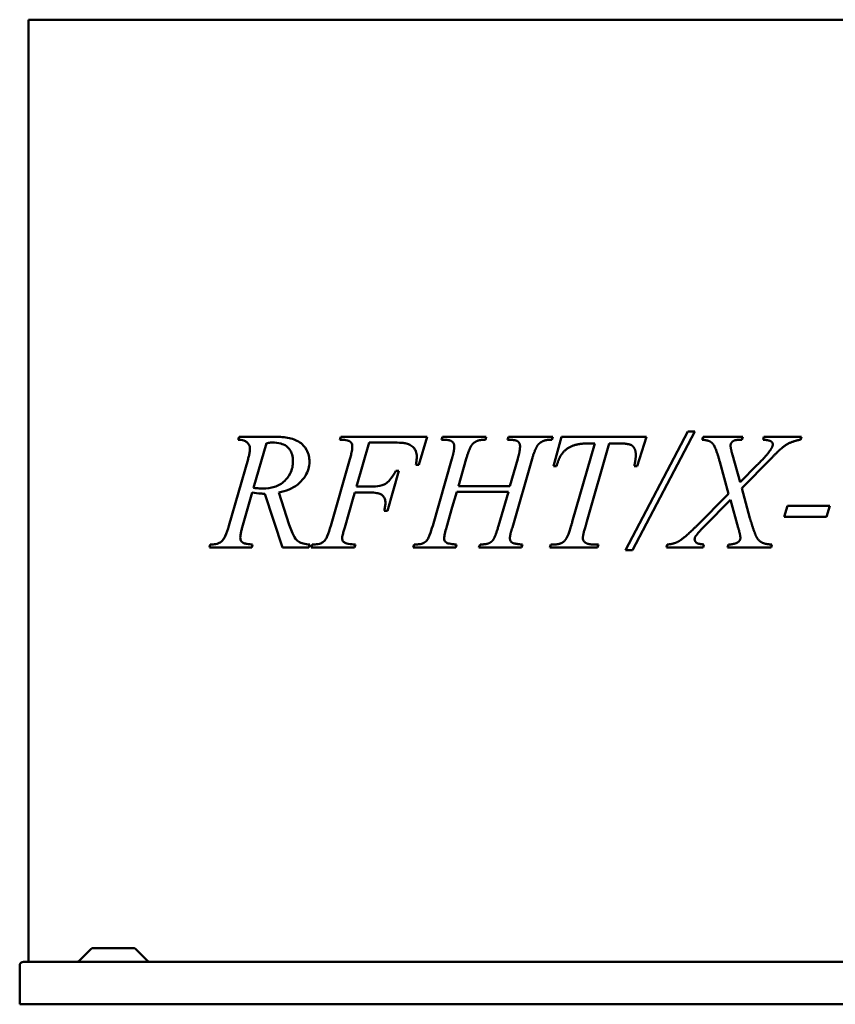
# Model space of a CAD drawing. Header units: millimetres. Extents: x 231 to 1029, y 156 to 735.
# Tile 1 of 2: x 231 to 710, y 156 to 735. Entities that reach past the tile are written whole.
import ezdxf

# ---------------------------------------------------------------- set-up
doc = ezdxf.new("R2010")
doc.units = ezdxf.units.MM
doc.header["$LTSCALE"] = 3
doc.layers.add('Widoczne (ISO)', color=7, linetype='Continuous', lineweight=50)

msp = doc.modelspace()

# ---------------------------------------------------------------- linework, layer by layer
at = {"layer": 'Widoczne (ISO)'}
for p, q in [((236.59, 734.5), (260.6, 734.5)), ((236.59, 734.5), (236.59, 181.5)), ((427.53, 734.5), (260.6, 734.5)), ((427.53, 734.5), (485.51, 734.5)), ((717.39, 734.5), (485.51, 734.5)), ((587.2, 423.16), (623.89, 492.84)), ((627.93, 492.84), (591.39, 423.16)), ((623.89, 492.84), (627.93, 492.84)), ((359.75, 487.9), (360.33, 489.65)), ((360.33, 489.65), (381.52, 489.65)), ((376.37, 485.88), (368.83, 459.7)), ((419.44, 487.9), (420.02, 489.65)), ((420.02, 489.65), (427.53, 489.65)), ((470.68, 489.65), (427.53, 489.65)), ((429.26, 460.39), (436.7, 486.25)), ((436.7, 486.25), (449.81, 486.25)), ((465.9, 473.24), (470.68, 489.65)), ((479.82, 489.65), (479.23, 487.9)), ((485.51, 489.65), (479.82, 489.65)), ((485.51, 489.65), (505.41, 489.65)), ((505.41, 489.65), (504.94, 487.9)), ((517.95, 487.9), (518.42, 489.65)), ((518.42, 489.65), (544.55, 489.65)), ((544.55, 489.65), (543.97, 487.9)), ((544.98, 472.39), (549.54, 489.65)), ((549.54, 489.65), (599.46, 489.65)), ((555.97, 439.63), (569.25, 485.77)), ((577.53, 485.77), (564.57, 439.84)), ((569.25, 485.77), (565.53, 485.77)), ((582.89, 485.77), (577.53, 485.77)), ((599.46, 489.65), (594.1, 472.39)), ((632.33, 487.9), (632.81, 489.65)), ((632.81, 489.65), (656.12, 489.65)), ((656.12, 489.65), (655.54, 487.9)), ((667.97, 487.9), (668.5, 489.65)), ((668.5, 489.65), (690.48, 489.65)), ((690.48, 489.65), (689.95, 487.9)), ((354.28, 437.29), (365.54, 476.59)), ((414.13, 437.4), (425.39, 476.59)), ((485.29, 476.75), (473.98, 437.45)), ((493.68, 476.8), (489.06, 460.66)), ((519.27, 460.66), (523.95, 476.75)), ((532.39, 476.75), (520.76, 436.49)), ((647.79, 456.25), (642.58, 474.99)), ((650.02, 478.98), (654.48, 462.94)), ((672.37, 476.53), (655.59, 459.43)), ((447.37, 446.1), (454.12, 469.74)), ((454.12, 469.74), (452.31, 469.74)), ((464.1, 473.24), (465.9, 473.24)), ((546.73, 472.39), (544.98, 472.39)), ((594.1, 472.39), (592.35, 472.39)), ((654.48, 462.94), (664.62, 473.13)), ((367.98, 456.99), (362.14, 436.33)), ((383.54, 456.99), (389.75, 437.93)), ((427.53, 454.31), (428.31, 456.99)), ((428.31, 456.99), (437.02, 456.99)), ((437.87, 460.39), (429.26, 460.39)), ((488.1, 457.36), (485.51, 448.36)), ((518.42, 457.36), (488.1, 457.36)), ((489.06, 460.66), (519.27, 460.66)), ((512.64, 437.45), (518.42, 457.36)), ((655.59, 459.43), (660.27, 441.91)), ((385.72, 424.65), (375.36, 456.25)), ((427.53, 454.31), (422.36, 436.44)), ((628.88, 437.24), (647.79, 456.25)), ((648.85, 452.69), (633.66, 437.24)), ((653.42, 436.28), (648.85, 452.69)), ((445.46, 446.1), (447.37, 446.1)), ((482.1, 436.49), (485.51, 448.36)), ((680.34, 442.76), (682.31, 449.13)), ((682.31, 449.13), (707.16, 449.13)), ((707.16, 449.13), (705.19, 442.76)), ((705.19, 442.76), (680.34, 442.76)), ((342.86, 424.65), (343.39, 426.4)), ((367.71, 424.65), (342.86, 424.65)), ((368.19, 426.4), (367.71, 424.65)), ((401.28, 424.65), (385.72, 424.65)), ((401.81, 426.4), (401.28, 424.65)), ((402.6, 424.65), (403.24, 426.4)), ((427.53, 424.65), (402.6, 424.65)), ((427.53, 424.65), (428.04, 424.65)), ((428.04, 424.65), (428.62, 426.4)), ((463.04, 426.4), (462.45, 424.65)), ((462.45, 424.65), (485.51, 424.65)), ((487.62, 424.65), (485.51, 424.65)), ((488, 426.4), (487.62, 424.65)), ((501.17, 424.65), (501.8, 426.4)), ((526.12, 424.65), (501.17, 424.65)), ((526.66, 426.4), (526.12, 424.65)), ((542.75, 424.65), (543.28, 426.4)), ((570.73, 424.65), (542.75, 424.65)), ((543.28, 426.4), (544.55, 426.4)), ((569.09, 426.4), (571.26, 426.4)), ((571.26, 426.4), (570.73, 424.65)), ((591.39, 423.16), (587.2, 423.16)), ((611.2, 424.65), (611.73, 426.4)), ((632.81, 424.65), (611.2, 424.65)), ((633.29, 426.4), (632.81, 424.65)), ((647.2, 424.65), (647.73, 426.4)), ((672.69, 424.65), (647.2, 424.65)), ((673.22, 426.4), (672.69, 424.65)), ((273.49, 189.06), (266.37, 181.94)), ((274.55, 189.5), (298.35, 189.5)), ((299.41, 189.06), (306.54, 181.94)), ((231.45, 179.2), (231.45, 156.5)), ((233.75, 181.5), (969.15, 181.5)), ((971.45, 156.5), (231.45, 156.5))]:
    msp.add_line(p, q, dxfattribs=at)
for centre, radius, start, end in [((274.55, 188), 1.5, 90, 135), ((298.35, 188), 1.5, 45, 90), ((233.75, 179.2), 2.3, 90, 180), ((265.31, 183), 1.5, 270, 315), ((307.6, 183), 1.5, 225, 270)]:
    msp.add_arc(centre, radius, start, end, dxfattribs=at)
for points, degree, knots in [([(366.7, 482.69), (366.7, 483.16), (366.64, 483.61), (366.39, 484.46), (366.21, 484.84), (365.63, 485.74), (365.2, 486.16), (364.31, 486.91), (363.67, 487.24), (361.97, 487.81), (360.83, 487.91), (359.75, 487.9)], 3, [0, 0, 0, 0, 0.139372, 0.139372, 0.278176, 0.278176, 0.504261, 0.504261, 0.910485, 0.910485, 1.569883, 1.569883, 1.569883, 1.569883]), ([(379.98, 486.25), (379.59, 486.25), (379.2, 486.23), (378, 486.14), (377.17, 486.02), (376.37, 485.88)], 3, [0, 0, 0, 0, 0.1646586, 0.1646586, 0.5082045, 0.5082045, 0.5082045, 0.5082045]), ([(391.93, 475.26), (391.93, 476.65), (391.78, 478.02), (391.1, 480.31), (390.69, 481.21), (389.76, 482.57), (389.13, 483.37), (387.07, 484.88), (385.89, 485.37), (383.18, 486.11), (381.54, 486.25), (379.98, 486.25)], 3, [0, 0, 0, 0, 0.416245, 0.416245, 0.744441, 0.744441, 0.982378, 0.982378, 1.230106, 1.230106, 1.557004, 1.557004, 1.557004, 1.557004]), ([(381.52, 489.65), (384.24, 489.65), (387.15, 489.46), (392.3, 488.31), (394.73, 487.39), (397.43, 485.21), (398.87, 483.92), (400.52, 480.89), (400.95, 479.76), (401.48, 477.4), (401.59, 476.23), (401.59, 475.05)], 3, [0, 0, 0, 0, 1.153086, 1.153086, 2.211824, 2.211824, 2.637422, 2.637422, 2.854031, 2.854031, 3.052626, 3.052626, 3.052626, 3.052626]), ([(426.77, 484.02), (426.77, 484.42), (426.72, 484.82), (426.5, 485.54), (426.36, 485.84), (426.03, 486.33), (425.78, 486.66), (425.1, 487.13), (424.86, 487.26), (424.25, 487.51), (423.82, 487.64), (421.9, 487.87), (420.52, 487.9), (419.44, 487.9)], 3, [0, 0, 0, 0, 0.1210779, 0.1210779, 0.2341935, 0.2341935, 0.3201839, 0.3201839, 0.3638037, 0.3638037, 0.4287164, 0.4287164, 0.5147193, 0.5147193, 0.5147193, 0.5147193]), ([(458.42, 485.77), (457.81, 485.92), (456.91, 486.03), (454.21, 486.21), (452.17, 486.25), (449.81, 486.25)], 3, [0, 0, 0, 0, 0.1968984, 0.1968984, 0.4898249, 0.4898249, 0.4898249, 0.4898249]), ([(464.63, 478.13), (464.63, 479.19), (464.48, 480.26), (463.81, 481.97), (463.41, 482.61), (462.65, 483.41), (462.1, 483.98), (460.34, 485.11), (459.39, 485.51), (458.42, 485.77)], 3, [0, 0, 0, 0, 0.318968, 0.318968, 0.552782, 0.552782, 0.6562647, 0.6562647, 0.7571547, 0.7571547, 0.7571547, 0.7571547]), ([(485.51, 486.75), (485.17, 487.04), (484.78, 487.25), (484.08, 487.52), (483.57, 487.69), (481.86, 487.83), (481.36, 487.86), (480.33, 487.89), (479.78, 487.9), (479.23, 487.9)], 3, [0, 0, 0, 0, 0.1333494, 0.1333494, 0.2268941, 0.2268941, 0.2635311, 0.2635311, 0.3047958, 0.3047958, 0.3047958, 0.3047958]), ([(486.67, 484.02), (486.67, 485.24), (485.83, 486.48), (485.51, 486.75)], 2, [0, 0, 0, 1, 1.373373, 1.373373, 1.373373]), ([(365.54, 476.59), (365.75, 477.29), (365.95, 478.02), (366.3, 479.49), (366.47, 480.3), (366.65, 481.6), (366.7, 482.16), (366.7, 482.69)], 3, [0, 0, 0, 0, 0.2287876, 0.2287876, 0.4666776, 0.4666776, 0.6263792, 0.6263792, 0.6263792, 0.6263792]), ([(425.39, 476.59), (425.62, 477.37), (425.84, 478.19), (426.26, 479.96), (426.48, 480.99), (426.7, 482.65), (426.77, 483.35), (426.77, 484.02)], 3, [0, 0, 0, 0, 0.2557477, 0.2557477, 0.561158, 0.561158, 0.7619062, 0.7619062, 0.7619062, 0.7619062]), ([(374.25, 459.27), (376.55, 459.27), (378.92, 459.55), (383.26, 460.97), (385.29, 462.07), (387.99, 464.64), (389.31, 466.08), (390.88, 469.22), (391.3, 470.42), (391.82, 472.87), (391.93, 474.06), (391.93, 475.26)], 3, [0, 0, 0, 0, 0.978344, 0.978344, 1.890708, 1.890708, 2.360707, 2.360707, 2.616986, 2.616986, 2.844497, 2.844497, 2.844497, 2.844497]), ([(401.59, 475.05), (401.59, 473.57), (401.39, 472.14), (400.58, 469.31), (399.96, 468), (398.3, 465.29), (396.99, 463.65), (393.63, 460.69), (391.71, 459.56), (387.73, 457.89), (385.63, 457.33), (383.54, 456.99)], 3, [0, 0, 0, 0, 0.444416, 0.444416, 0.915359, 0.915359, 1.520285, 1.520285, 2.172752, 2.172752, 2.840496, 2.840496, 2.840496, 2.840496]), ([(464.1, 473.24), (464.25, 474.09), (464.39, 474.98), (464.57, 476.58), (464.63, 477.38), (464.63, 478.13)], 3, [0, 0, 0, 0, 0.2598586, 0.2598586, 0.4841645, 0.4841645, 0.4841645, 0.4841645]), ([(437.87, 460.39), (439.49, 460.39), (441.24, 460.49), (445.06, 461.29), (446.23, 462), (447.8, 463.13), (448.68, 464.1), (450.5, 466.49), (451.48, 468.14), (452.31, 469.74)], 3, [0, 0, 0, 0, 0.599144, 0.599144, 1.374446, 1.374446, 2.617056, 2.617056, 4.380348, 4.380348, 4.380348, 4.380348]), ([(375.36, 456.25), (374.64, 456.24), (373.92, 456.25), (371.45, 456.39), (369.71, 456.63), (367.98, 456.99)], 3, [0, 0, 0, 0, 0.30625, 0.30625, 1.047522, 1.047522, 1.047522, 1.047522]), ([(368.83, 459.7), (369.38, 459.62), (369.94, 459.55), (371.04, 459.44), (371.59, 459.39), (372.84, 459.3), (373.55, 459.27), (374.25, 459.27)], 3, [0, 0, 0, 0, 0.2361561, 0.2361561, 0.4685472, 0.4685472, 0.7651271, 0.7651271, 0.7651271, 0.7651271]), ([(446.2, 450.83), (446.2, 451.63), (446.1, 452.43), (445.62, 453.77), (445.31, 454.29), (444.34, 455.44), (443.73, 455.78), (442.78, 456.27), (441.97, 456.5), (440.02, 456.89), (438.59, 456.99), (437.02, 456.99)], 3, [0, 0, 0, 0, 0.240879, 0.240879, 0.432662, 0.432662, 0.721047, 0.721047, 1.514303, 1.514303, 2.812899, 2.812899, 2.812899, 2.812899]), ([(445.46, 446.1), (445.64, 446.81), (445.81, 447.54), (446.09, 449.09), (446.2, 449.99), (446.2, 450.83)], 3, [0, 0, 0, 0, 0.2212563, 0.2212563, 0.4730413, 0.4730413, 0.4730413, 0.4730413]), ([(351.04, 429.32), (351.44, 429.92), (351.81, 430.62), (352.95, 433.1), (353.69, 435.33), (354.28, 437.29)], 3, [0, 0, 0, 0, 0.2464019, 0.2464019, 0.8892335, 0.8892335, 0.8892335, 0.8892335]), ([(362.14, 436.33), (361.93, 435.68), (361.74, 435.01), (361.39, 433.61), (361.24, 432.86), (361.07, 431.57), (361.02, 431), (361.02, 430.44)], 3, [0, 0, 0, 0, 0.2146179, 0.2146179, 0.4424009, 0.4424009, 0.6102905, 0.6102905, 0.6102905, 0.6102905]), ([(389.75, 437.93), (390.64, 435.26), (391.7, 432.59), (393.73, 429.32), (394.44, 428.67), (395.99, 427.6), (397.03, 427.21), (399.24, 426.62), (400.56, 426.47), (401.81, 426.4)], 3, [0, 0, 0, 0, 0.884576, 0.884576, 1.508693, 1.508693, 2.361458, 2.361458, 3.433514, 3.433514, 3.433514, 3.433514]), ([(411.05, 429.27), (411.43, 429.84), (411.79, 430.59), (412.8, 432.98), (413.51, 435.23), (414.13, 437.4)], 3, [0, 0, 0, 0, 0.2359822, 0.2359822, 0.8396117, 0.8396117, 0.8396117, 0.8396117]), ([(422.36, 436.44), (422.11, 435.68), (421.87, 434.88), (421.44, 433.38), (421.21, 432.55), (420.91, 431.12), (420.82, 430.52), (420.82, 430.07)], 3, [0, 0, 0, 0, 0.2501802, 0.2501802, 0.4858184, 0.4858184, 0.6963685, 0.6963685, 0.6963685, 0.6963685]), ([(470.9, 429.27), (471.36, 429.98), (471.8, 431), (472.83, 433.64), (473.47, 435.7), (473.98, 437.45)], 3, [0, 0, 0, 0, 0.2548781, 0.2548781, 0.7144392, 0.7144392, 0.7144392, 0.7144392]), ([(482.1, 436.49), (481.73, 435.29), (481.34, 433.95), (480.88, 431.81), (480.72, 430.86), (480.72, 430.07)], 3, [0, 0, 0, 0, 0.3775208, 0.3775208, 0.6533052, 0.6533052, 0.6533052, 0.6533052]), ([(348.17, 427.15), (348.52, 427.29), (348.86, 427.45), (349.52, 427.83), (349.85, 428.06), (350.48, 428.6), (350.78, 428.93), (351.04, 429.32)], 3, [0, 0, 0, 0, 0.1519061, 0.1519061, 0.3041506, 0.3041506, 0.4641173, 0.4641173, 0.4641173, 0.4641173]), ([(361.02, 430.44), (361.02, 430.03), (361.07, 429.64), (361.28, 428.94), (361.42, 428.64), (361.82, 428.03), (362.11, 427.75), (362.4, 427.52)], 3, [0, 0, 0, 0, 0.1215195, 0.1215195, 0.2289355, 0.2289355, 0.3727492, 0.3727492, 0.3727492, 0.3727492]), ([(408.23, 427.09), (408.57, 427.23), (408.91, 427.4), (409.57, 427.79), (409.89, 428.02), (410.5, 428.56), (410.8, 428.89), (411.05, 429.27)], 3, [0, 0, 0, 0, 0.1503131, 0.1503131, 0.3012025, 0.3012025, 0.4576576, 0.4576576, 0.4576576, 0.4576576]), ([(420.82, 430.07), (420.82, 429.75), (420.86, 429.45), (421.02, 428.89), (421.14, 428.65), (421.47, 428.16), (421.69, 427.93), (422.23, 427.52), (422.64, 427.29), (424.66, 426.77), (426.14, 426.59), (427.53, 426.48)], 3, [0, 0, 0, 0, 0.0939956, 0.0939956, 0.1818117, 0.1818117, 0.2972985, 0.2972985, 0.4404381, 0.4404381, 0.6197962, 0.6197962, 0.6197962, 0.6197962]), ([(468.08, 427.09), (468.56, 427.31), (469.03, 427.56), (470.02, 428.24), (470.51, 428.71), (470.9, 429.27)], 3, [0, 0, 0, 0, 0.1600524, 0.1600524, 0.365583, 0.365583, 0.365583, 0.365583]), ([(480.72, 430.07), (480.72, 429.64), (480.78, 429.21), (481.08, 428.48), (481.27, 428.19), (481.9, 427.56), (482.3, 427.38), (482.87, 427.14), (483.32, 427.02), (484.3, 426.8), (484.92, 426.71), (485.51, 426.63)], 3, [0, 0, 0, 0, 0.129137, 0.129137, 0.235432, 0.235432, 0.396635, 0.396635, 0.716845, 0.716845, 1.173611, 1.173611, 1.173611, 1.173611]), ([(343.39, 426.4), (343.94, 426.43), (344.51, 426.46), (345.54, 426.56), (346.04, 426.62), (347.09, 426.79), (347.71, 426.93), (348.17, 427.15)], 3, [0, 0, 0, 0, 0.2341825, 0.2341825, 0.4367013, 0.4367013, 0.6818975, 0.6818975, 0.6818975, 0.6818975]), ([(362.4, 427.52), (362.6, 427.38), (362.87, 427.27), (363.68, 427), (364.38, 426.86), (365.97, 426.6), (367.16, 426.48), (368.19, 426.4)], 3, [0, 0, 0, 0, 0.093556, 0.093556, 0.2995003, 0.2995003, 0.6791949, 0.6791949, 0.6791949, 0.6791949]), ([(403.24, 426.4), (403.83, 426.42), (404.44, 426.45), (405.52, 426.53), (406.04, 426.58), (407.18, 426.75), (407.8, 426.89), (408.23, 427.09)], 3, [0, 0, 0, 0, 0.2497661, 0.2497661, 0.4582796, 0.4582796, 0.7348408, 0.7348408, 0.7348408, 0.7348408]), ([(463.04, 426.4), (463.68, 426.42), (464.34, 426.45), (465.86, 426.57), (467.29, 426.72), (468.08, 427.09)], 3, [0, 0, 0, 0, 0.2006997, 0.2006997, 0.4736261, 0.4736261, 0.4736261, 0.4736261])]:
    msp.add_open_spline(points, degree=degree, knots=knots, dxfattribs=at)
for points, degree in [([(500.16, 487.21), (497.93, 486.25), (496.86, 484.71)], 2), ([(504.94, 487.9), (501.7, 487.95), (500.16, 487.21)], 2), ([(525.28, 484.02), (525.28, 485.24), (524.11, 487.05), (521.61, 487.9), (517.95, 487.9)], 2), ([(539.03, 487.21), (536.69, 486.2), (535.63, 484.66)], 2), ([(543.97, 487.9), (540.62, 487.95), (539.03, 487.21)], 2), ([(565.53, 485.77), (559.69, 485.77), (552.52, 482.91), (548.11, 477.44), (546.73, 472.39)], 2), ([(591.12, 484.45), (589.53, 485.77), (582.89, 485.77)], 2), ([(642.58, 474.99), (640.19, 483.65), (636.69, 487.63), (632.33, 487.9)], 2), ([(655.54, 487.9), (652.35, 487.9), (650.07, 487.1), (648.9, 485.4), (648.9, 484.34)], 2), ([(672.8, 486.89), (671.53, 487.74), (667.97, 487.9)], 2), ([(689.95, 487.9), (685.33, 487.21), (678.38, 482.96), (672.37, 476.53)], 2), ([(673.7, 485.14), (673.7, 486.25), (672.8, 486.89)], 2), ([(485.51, 477.54), (486.67, 481.74), (486.67, 484.02)], 2), ([(496.86, 484.71), (495.43, 482.59), (493.68, 476.8)], 2), ([(523.95, 476.75), (525.28, 481.42), (525.28, 484.02)], 2), ([(535.63, 484.66), (534.04, 482.37), (532.39, 476.75)], 2), ([(593.25, 479.14), (593.25, 482.64), (591.12, 484.45)], 2), ([(648.9, 484.34), (648.9, 483.17), (650.02, 478.98)], 2), ([(664.62, 473.13), (670.62, 479.14), (672.91, 482.85)], 2), ([(672.91, 482.85), (673.7, 484.13), (673.7, 485.14)], 2), ([(485.29, 476.75), (485.36, 477.01), (485.44, 477.28), (485.51, 477.54)], 3), ([(592.35, 472.39), (593.25, 476.16), (593.25, 479.14)], 2), ([(550.29, 427.62), (551.67, 428.42), (553.95, 432.67), (555.97, 439.63)], 2), ([(564.57, 439.84), (562.13, 432.08), (562.13, 430.28)], 2), ([(660.27, 441.91), (660.96, 439.41), (662.76, 434.21)], 2), ([(509.56, 429.27), (510.83, 431.18), (512.64, 437.45)], 2), ([(520.76, 436.49), (519.33, 432.03), (519.33, 430.07)], 2), ([(618.42, 428.26), (622.19, 430.54), (628.88, 437.24)], 2), ([(633.66, 437.24), (629.2, 432.67), (628.35, 431.24)], 2), ([(654.69, 430.39), (654.69, 431.71), (653.42, 436.28)], 2), ([(662.76, 434.21), (663.88, 430.81), (666.21, 428.05), (669.72, 426.56), (673.22, 426.4)], 2), ([(506.79, 427.09), (508.71, 427.94), (509.56, 429.27)], 2), ([(519.33, 430.07), (519.33, 428.42), (521.88, 426.72), (526.66, 426.4)], 2), ([(562.13, 430.28), (562.13, 428.58), (565.21, 426.4), (569.09, 426.4)], 2), ([(611.73, 426.4), (615.82, 426.77), (618.42, 428.26)], 2), ([(628.35, 431.24), (627.82, 430.39), (627.82, 429.59)], 2), ([(627.82, 429.59), (627.82, 428.16), (629.25, 427.2)], 2), ([(647.73, 426.4), (651.66, 426.56), (653.42, 427.89)], 2), ([(653.42, 427.89), (654.69, 428.85), (654.69, 430.39)], 2), ([(427.53, 426.48), (427.89, 426.45), (428.26, 426.43), (428.62, 426.4)], 3), ([(485.51, 426.63), (486.6, 426.5), (488, 426.4)], 2), ([(501.8, 426.4), (505.57, 426.51), (506.79, 427.09)], 2), ([(544.55, 426.4), (548.27, 426.4), (550.29, 427.62)], 2), ([(629.25, 427.2), (629.89, 426.83), (633.29, 426.4)], 2)]:
    msp.add_open_spline(points, degree=degree, dxfattribs=at)

doc.saveas('drawing.dxf')
